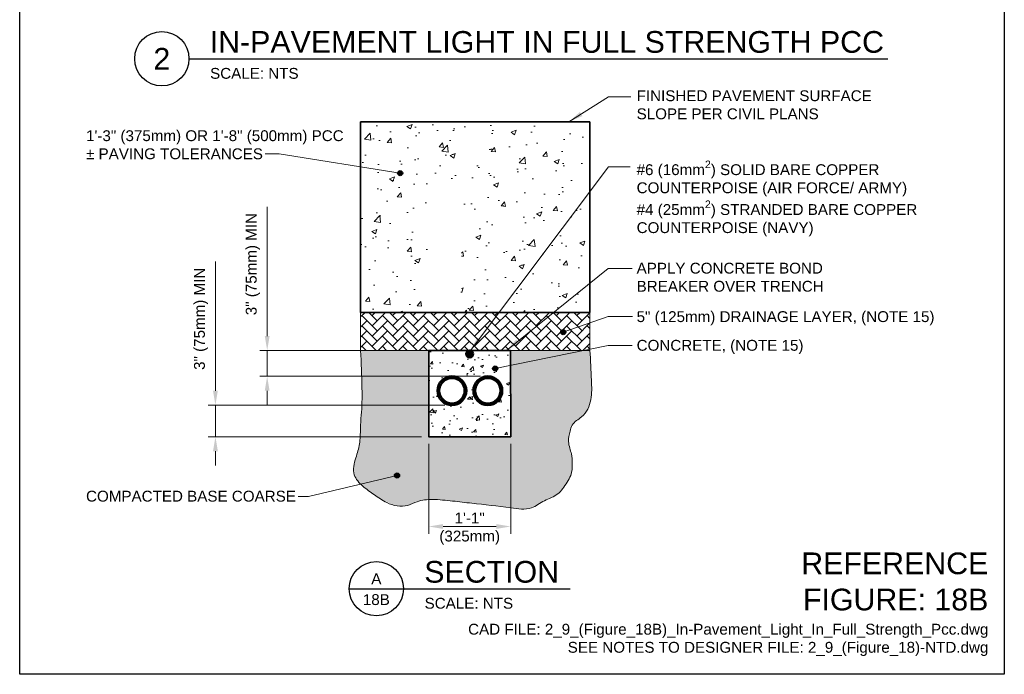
# Model space of a CAD drawing. Header units: inches. Extents: x 0 to 21.3, y 0 to 11.
# Tile 1 of 7: x 0 to 8.5, y 0 to 5.7. Entities that reach past the tile are written whole.
import ezdxf
from ezdxf.enums import TextEntityAlignment as Align

# ---------------------------------------------------------------- set-up
doc = ezdxf.new("R2010")
doc.units = ezdxf.units.IN
doc.header["$LTSCALE"] = 0.375
doc.header["$MEASUREMENT"] = 0
doc.header["$PDMODE"] = 3
doc.header["$PDSIZE"] = 2
doc.layers.get('0').update_dxf_attribs({"linetype": 'CONTINUOUS', "lineweight": 35})
doc.layers.get('DEFPOINTS').update_dxf_attribs({"linetype": 'CONTINUOUS', "lineweight": 35})
for name, color, linetype, lineweight in [('C-RUNW-SHLD', 6, 'CONTINUOUS', 35), ('E-GRND-EQUI', 83, 'CONTINUOUS', 50), ('E-POWR-CNDT', 83, 'CONTINUOUS', 50), ('G-ANNO-PATT', 8, 'CONTINUOUS', 18), ('G-ANNO-RDME', 5, 'CONTINUOUS', 18), ('S-SLAB-EDGE', 41, 'CONTINUOUS', 35)]:
    doc.layers.add(name, color=color, linetype=linetype, lineweight=lineweight)
for name, color, linetype in [('G-ANNO-DIMS', 7, 'CONTINUOUS'), ('G-ANNO-SYMB', 6, 'CONTINUOUS'), ('G-ANNO-TEXT', 7, 'CONTINUOUS'), ('G-ANNO-TEXT @ 1', 7, 'CONTINUOUS'), ('G-ANNO-TTLB', 7, 'CONTINUOUS')]:
    doc.layers.add(name, color=color, linetype=linetype)
doc.styles.add('00-E-TITLE-1_1', font='arial.ttf', dxfattribs={"height": 0.1875})
doc.styles.add('01-E-BLDG-1_1', font='arial.ttf', dxfattribs={"height": 0.09375})
doc.styles.add('Arial', font='arial.ttf')
doc.dimstyles.new('01-E-BLDG-1_1', dxfattribs={"dimtxt": 0.09375, "dimasz": 0.125, "dimexe": 0.0625, "dimexo": 0.0625, "dimgap": 0.0625, "dimtad": 1, "dimdec": 4, "dimzin": 3, "dimdsep": 46, "dimlunit": 4, "dimtxsty": '01-E-BLDG-1_1', "dimcen": 0.0625, "dimclrd": 1, "dimclre": 1, "dimclrt": 256, "dimazin": 0, "dimtfac": 1, "dimtdec": 4, "dimtmove": 1, "dimatfit": 3, "dimfxl": 1, "dimfrac": 2, "dimtolj": 1, "dimtzin": 3, "dimlwd": 0, "dimlwe": 0, "dimarcsym": 0})

# ---------------------------------------------------------------- blocks, each defined once
blk = doc.blocks.new('*D2')
at = {"layer": 'DEFPOINTS', "color": 0, "transparency": 16777216}
for p in [(3.530673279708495, 2.052467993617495, 0.02362949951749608), (4.238828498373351, 2.052467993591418, 0.02362949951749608), (4.238828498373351, 1.27675962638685)]:
    blk.add_point(p, dxfattribs=at)
at = {"layer": 'G-ANNO-DIMS', "color": 1, "lineweight": 0, "transparency": 16777216}
for p, q in [((3.530673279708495, 1.989967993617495), (3.530673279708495, 1.21425962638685)), ((4.238828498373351, 1.989967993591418), (4.238828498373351, 1.21425962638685)), ((3.655673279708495, 1.27675962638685), (4.113828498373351, 1.27675962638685))]:
    blk.add_line(p, q, dxfattribs=at)
at = {"layer": 'G-ANNO-DIMS', "color": 1, "transparency": 16777216}
for points in [[(3.655673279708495, 1.297592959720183), (3.655673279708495, 1.255926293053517), (3.530673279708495, 1.27675962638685)], [(4.113828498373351, 1.297592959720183), (4.113828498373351, 1.255926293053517), (4.238828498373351, 1.27675962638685)]]:
    blk.add_solid(points, dxfattribs=at)
at = {"layer": 'G-ANNO-DIMS', "transparency": 16777216, "insert": (3.884750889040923, 1.258518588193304), "char_height": 0.09375, "attachment_point": 5, "style": '01-E-BLDG-1_1'}
blk.add_mtext('\\A1;1\'-1"\\P(325mm)', dxfattribs=at)
blk = doc.blocks.new('*D3')
at = {"layer": 'DEFPOINTS', "color": 0, "transparency": 16777216}
for p in [(3.731815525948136, 2.325062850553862, -1.262096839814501), (1.68985785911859, 2.052467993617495), (3.530673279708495, 2.052467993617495, 0.02362949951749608)]:
    blk.add_point(p, dxfattribs=at)
at = {"layer": 'G-ANNO-DIMS', "color": 1, "lineweight": 0, "transparency": 16777216}
for p, q in [((1.68985785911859, 2.450062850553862), (1.68985785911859, 3.567090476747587)), ((3.669315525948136, 2.325062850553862), (1.62735785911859, 2.325062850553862)), ((1.68985785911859, 2.052467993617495), (1.68985785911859, 2.325062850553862)), ((3.468173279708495, 2.052467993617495), (1.62735785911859, 2.052467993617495)), ((1.68985785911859, 1.927467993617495), (1.68985785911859, 1.802467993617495))]:
    blk.add_line(p, q, dxfattribs=at)
at = {"layer": 'G-ANNO-DIMS', "color": 1, "transparency": 16777216}
for points in [[(1.669024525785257, 2.450062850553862), (1.710691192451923, 2.450062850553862), (1.68985785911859, 2.325062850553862)], [(1.669024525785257, 1.927467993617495), (1.710691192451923, 1.927467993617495), (1.68985785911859, 2.052467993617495)]]:
    blk.add_solid(points, dxfattribs=at)
at = {"layer": 'G-ANNO-DIMS', "transparency": 16777216, "insert": (1.565902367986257, 3.071076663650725), "char_height": 0.09375, "attachment_point": 5, "rotation": 90, "style": '01-E-BLDG-1_1'}
blk.add_mtext('\\A1;3" (75mm) MIN', dxfattribs=at)
blk = doc.blocks.new('*D4')
at = {"layer": 'DEFPOINTS', "color": 0, "transparency": 16777216}
for p in [(2.136434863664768, 2.797375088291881), (3.530673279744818, 2.79737508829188, 0.02362949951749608), (4.041500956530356, 2.575062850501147, 0.02362949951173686)]:
    blk.add_point(p, dxfattribs=at)
at = {"layer": 'G-ANNO-DIMS', "color": 1, "lineweight": 0, "transparency": 16777216}
for p, q in [((2.136434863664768, 2.922375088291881), (2.136434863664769, 4.03940271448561)), ((3.468173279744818, 2.79737508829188), (2.073934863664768, 2.797375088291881)), ((2.136434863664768, 2.575062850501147), (2.136434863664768, 2.797375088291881)), ((3.979000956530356, 2.575062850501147), (2.073934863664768, 2.575062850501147)), ((2.136434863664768, 2.450062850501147), (2.136434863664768, 2.325062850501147))]:
    blk.add_line(p, q, dxfattribs=at)
at = {"layer": 'G-ANNO-DIMS', "color": 1, "transparency": 16777216}
for points in [[(2.115601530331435, 2.922375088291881), (2.157268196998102, 2.922375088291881), (2.136434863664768, 2.797375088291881)], [(2.115601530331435, 2.450062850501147), (2.157268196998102, 2.450062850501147), (2.136434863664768, 2.575062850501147)]]:
    blk.add_solid(points, dxfattribs=at)
at = {"layer": 'G-ANNO-DIMS', "transparency": 16777216, "insert": (2.012479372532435, 3.543388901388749), "char_height": 0.09375, "attachment_point": 5, "rotation": 90, "style": '01-E-BLDG-1_1'}
blk.add_mtext('\\A1;3" (75mm) MIN', dxfattribs=at)
blk = doc.blocks.new('DTLIND-flat-1')
at = {"color": 6, "linetype": 'Continuous'}
blk.add_line((-0.234375, 0), (0.234375, 0), dxfattribs=at)
blk.add_circle((0, 0), 0.2344090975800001, dxfattribs=at)
at = {"layer": 'G-ANNO-SYMB', "style": 'Arial'}
for tag, p in [('DET_NUM', (0, 0.08578125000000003)), ('DWG_NUM', (0, -0.09440625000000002))]:
    blk.add_attdef(tag, text='', height=0.09375, dxfattribs=at).set_placement(p, align=Align.MIDDLE_CENTER)
blk = doc.blocks.new('G-TDT1')
at = {"linetype": 'ByBlock', "lineweight": -2}
h = blk.add_hatch(color=256, dxfattribs=at)
edge = h.paths.add_edge_path()
edge.add_arc((0, 0), 0.02220729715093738, 0, 360)
at = {"color": 0, "linetype": 'ByBlock', "lineweight": -2}
blk.add_circle((0, 0), 0.02220729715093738, dxfattribs=at)
blk = doc.blocks.new('*U14')
at = {"color": 0, "linetype": 'Continuous', "lineweight": 30}
blk.add_line((0.2343750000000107, -1.06581410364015e-14), (6.267596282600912, -1.06581410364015e-14), dxfattribs=at)
blk.add_circle((0, 0), 0.234375, dxfattribs=at)
at = {"color": 0, "style": 'Arial', "flags": 4}
blk.add_attdef('TITLE', text='', height=0.1875, dxfattribs=at).set_placement((0.4133877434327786, -0.004328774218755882), align=Align.BOTTOM_LEFT)
blk.add_attdef('ID', text='', height=0.1875, dxfattribs=at).set_placement((0, 0), align=Align.MIDDLE_CENTER)
blk.add_attdef('SCALE', text='', height=0.0703125, dxfattribs=at).set_placement((0.4166650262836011, -0.07898187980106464), align=Align.TOP_LEFT)

msp = doc.modelspace()

# ---------------------------------------------------------------- hatches: boundary and pattern name
at = {"layer": 'E-GRND-EQUI'}
msp.add_hatch(color=256, dxfattribs=at).paths.add_polyline_path([(3.915689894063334, 2.767731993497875, 0.3543800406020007), (3.8916625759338, 2.797375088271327), (3.879118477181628, 2.797375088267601, 0.3543800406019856), (3.855091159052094, 2.767731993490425, 1)])
at = {"layer": 'G-ANNO-PATT'}
h = msp.add_hatch(dxfattribs=at)
h.set_pattern_fill('AR-CONC', color=256, scale=0.0625, angle=719.99999999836, style=0)
h.set_pattern_definition([(49.99999999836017, (-13.37175132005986, -1.359010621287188), (0.4482876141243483, -0.03922008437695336), [0.046875, -0.515625]), (354.99999999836, (-13.37175132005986, -1.359010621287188), (-0.08671958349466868, 0.4701200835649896), [0.03749999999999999, -0.4124999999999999]), (100.4514444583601, (-13.33439401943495, -1.362278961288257), (0.3615680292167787, 0.4308999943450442), [0.03983761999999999, -0.4382138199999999]), (46.18419999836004, (-13.37175132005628, -1.234010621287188), (0.6670258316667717, -0.1034495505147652), [0.0703125, -0.7734375]), (96.63563548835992, (-13.31616585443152, -1.242631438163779), (0.5841637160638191, 0.6088241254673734), [0.05975646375, -0.6573210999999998]), (351.1841639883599, (-13.37175132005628, -1.234010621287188), (0.5841637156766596, 0.6088241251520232), [0.05625, -0.618750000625]), (20.9999999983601, (-13.30925132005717, -1.265260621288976), (0.3730669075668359, -0.2516368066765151), [0.046875, -0.515625]), (325.99999999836, (-13.30925132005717, -1.265260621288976), (0.1520720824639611, 0.4532187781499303), [0.03749999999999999, -0.4124999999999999]), (71.45144473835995, (-13.27816241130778, -1.286230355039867), (0.5251389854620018, 0.20158197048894), [0.03983761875, -0.4382138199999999]), (37.49999999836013, (-13.37175132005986, -1.359010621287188), (0.007599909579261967, 0.2080586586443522), [0, -0.4075, 0, -0.41875, 0, -0.4140625]), (7.499999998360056, (-13.37175132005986, -1.359010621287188), (0.1644184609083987, 0.246507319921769), [0, -0.2387499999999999, 0, -0.3981249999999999, 0, -0.1578124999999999]), (327.4999999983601, (-13.51112632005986, -1.359010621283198), (0.3336390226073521, -0.01409679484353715), [0, -0.15625, 0, -0.4875, 0, -0.646875]), (317.49999999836, (-13.57362632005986, -1.359010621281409), (0.3644913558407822, 0.06256561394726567), [0, -0.203125, 0, -0.32375, 0, -0.459375])])
h.paths.add_polyline_path([(4.922919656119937, 4.773061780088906), (2.943108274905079, 4.77306178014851), (2.943108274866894, 3.126326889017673), (3.531729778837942, 3.126327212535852), (3.531732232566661, 4.151415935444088), (3.813487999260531, 4.151398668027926), (3.815898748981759, 3.126327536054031), (4.922919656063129, 3.12632818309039)])
h = msp.add_hatch(dxfattribs=at)
h.set_pattern_fill('AR-HBONE', color=256, scale=0.015625, angle=-1.272221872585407e-14, style=0)
h.set_pattern_definition([(44.99999999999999, (2282227.832070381, -832202.627540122), (2.858779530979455e-17, 0.08838834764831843), [0.1875, -0.0625]), (135, (2282227.876264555, -832202.5833459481), (2.858779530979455e-17, 0.08838834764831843), [0.1875, -0.0625])])
edge = h.paths.add_edge_path()
edge.add_line((4.922919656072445, 3.126328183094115), (2.943108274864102, 3.126326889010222))
edge.add_line((2.943108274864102, 3.126326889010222), (2.943108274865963, 2.797375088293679))
edge.add_line((2.943108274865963, 2.797375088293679), (3.87911847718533, 2.797375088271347))
edge.add_arc((3.885390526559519, 2.767731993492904), 0.03029936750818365, 78.05324253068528, 101.9467574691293, ccw=False)
edge.add_line((3.8916625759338, 2.797375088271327), (4.922919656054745, 2.797375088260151))
edge.add_line((4.922919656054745, 2.797375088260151), (4.922919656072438, 3.126328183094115))
h.paths.add_polyline_path([(3.881751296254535, 3.03535045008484), (3.947239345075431, 2.972026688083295), (3.92594230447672, 2.943823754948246), (3.858324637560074, 3.011404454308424)], flags=16)
h = msp.add_hatch(dxfattribs=at)
h.set_pattern_fill('GRAVEL', color=256, scale=0.125)
h.set_pattern_definition([(228.012787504, (0.09, 0.125), (-1.000000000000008, -1.125), [0.016817, -1.664886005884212]), (184.969740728, (0.07875, 0.1125), (1.499999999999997, 0.1250000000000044), [0.0288585, -2.85699059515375]), (132.510447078, (0.05, 0.11), (1.250000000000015, -1.374999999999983), [0.0203485, -2.014504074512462]), (267.273689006, (0.00125, 0.07875), (0.125000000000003, 2.500000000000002), [0.02627975, -2.601694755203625]), (292.833654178, (0, 0.0525), (-0.6249999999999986, 1.500000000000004), [0.025769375, -2.551171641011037]), (357.273689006, (0.01, 0.02875), (-2.500000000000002, 0.1250000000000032), [0.02627975, -2.601694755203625]), (37.6942404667, (0.03625, 0.0275), (-1.625, -1.249999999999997), [0.034753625, -3.4406060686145]), (72.2553283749, (0.06375, 0.04875), (0.8750000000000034, 2.75), [0.03281099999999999, -3.248290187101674]), (121.429565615, (0.07375, 0.08), (-1.000000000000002, 1.624999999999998), [0.02636875, -2.610509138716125]), (175.236358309, (0.06, 0.1025), (1.374999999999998, -0.1250000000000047), [0.030104, -1.475095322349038]), (222.397437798, (0.03, 0.105), (-1.499999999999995, -1.374999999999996), [0.038931, -3.854171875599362]), (138.814074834, (0.125, 0.0775), (-0.8750000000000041, 0.75), [0.013287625, -1.315480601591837]), (171.46923439, (0.115, 0.08625), (1.625, -0.2499999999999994), [0.025279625, -2.502688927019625]), (225, (0.09, 0.09), (-1.387778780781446e-17, -0.1249999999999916), [0.017677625, -0.1590990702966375]), (203.198590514, (0.08125, 0.105), (0.6249999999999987, 0.2499999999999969), [0.00951975, -0.9424518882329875]), (291.801409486, (0.0725, 0.10125), (-0.1249999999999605, 0.3750000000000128), [0.013462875, -0.6596827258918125]), (30.96375653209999, (0.0775, 0.08875), (0.3750000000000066, 0.2499999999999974), [0.021866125, -0.7070028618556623]), (161.565051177, (0.09625, 0.1), (0.2500000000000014, -0.1249999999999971), [0.015811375, -0.3794733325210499]), (16.389540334, (0, 0.10125), (1.249999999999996, 0.3750000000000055), [0.02215, -2.192855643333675]), (70.3461759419, (0.02125, 0.1075), (-0.5000000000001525, -1.375000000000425), [0.018582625, -1.839675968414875]), (293.198590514, (0.09625, 0.125), (-0.2499999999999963, 0.6249999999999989), [0.019039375, -0.9329322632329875]), (343.610459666, (0.10375, 0.1075), (-1.249999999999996, 0.3750000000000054), [0.02215, -2.192855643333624]), (339.44395478, (0, 0.02375), (-0.6250000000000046, 0.2500000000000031), [0.02136, -1.046640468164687]), (294.775140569, (0.02, 0.01625), (-0.6250000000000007, 1.375), [0.01789725, -1.7718303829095]), (66.8014094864, (0.0975, 0), (0.2499999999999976, 0.6249999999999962), [0.019039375, -0.9329322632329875]), (17.3540246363, (0.105, 0.0175), (-1.624999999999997, -0.4999999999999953), [0.020953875, -2.07442795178]), (69.44395478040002, (0.03625, 0), (-0.2500000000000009, -0.6249999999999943), [0.01068, -1.057320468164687]), (101.309932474, (0.09, 0), (-0.1249999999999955, 0.5000000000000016), [0.00637375, -0.6310036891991]), (165.963756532, (0.08875, 0.00625), (0.3749999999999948, -0.1250000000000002), [0.025769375, -0.4896188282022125]), (186.009005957, (0.06375, 0.0125), (1.250000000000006, 0.1249999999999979), [0.02388125, -2.36424039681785]), (303.690067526, (0.0775, 0.0775), (-0.1249999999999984, 0.2499999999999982), [0.01802775, -0.432666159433]), (353.157226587, (0.0875, 0.0625), (2.125000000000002, -0.2500000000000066), [0.03147425, -3.115945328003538]), (60.9453959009, (0.11875, 0.05875), (-0.4999999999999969, -0.8749999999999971), [0.0128695, -1.274084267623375]), (90, (0.125, 0.07), (-0.125, 0.125), [0.0075, -0.1175]), (120.256437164, (0.06125, 0.01625), (0.5000000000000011, -0.875000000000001), [0.0173655, -1.719189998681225]), (48.01278750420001, (0.0525, 0.03125), (1, 1.124999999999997), [0.033634, -1.648069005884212]), (0, (0.075, 0.05625), (0.125, 0.125), [0.0325, -0.0925]), (325.3048464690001, (0.1075, 0.05625), (1.250000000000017, -0.8749999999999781), [0.01976425, -1.95665928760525]), (254.054604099, (0.12375, 0.045), (-0.1250000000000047, -0.5000000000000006), [0.01820025, -0.8918134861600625]), (207.645975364, (0.11875, 0.0275), (-2.374999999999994, -1.250000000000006), [0.029633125, -2.933684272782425]), (175.42607874, (0.0925, 0.01375), (-1.624999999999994, 0.1250000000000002), [0.031349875, -3.103634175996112])])
edge = h.paths.add_edge_path()
edge.add_line((2.975854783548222, 1.613927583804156), (2.982291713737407, 1.608668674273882))
edge.add_line((2.982291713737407, 1.608668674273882), (2.988754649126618, 1.603508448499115))
edge.add_line((2.988754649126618, 1.603508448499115), (2.995241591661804, 1.598437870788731))
edge.add_line((2.995241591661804, 1.598437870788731), (3.001750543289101, 1.593447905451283))
edge.add_line((3.001750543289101, 1.593447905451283), (3.008279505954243, 1.588529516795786))
edge.add_line((3.008279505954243, 1.588529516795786), (3.014826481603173, 1.583673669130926))
edge.add_line((3.014826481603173, 1.583673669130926), (3.021389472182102, 1.578871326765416))
edge.add_line((3.021389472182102, 1.578871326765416), (3.027966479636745, 1.574113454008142))
edge.add_line((3.027966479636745, 1.574113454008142), (3.034555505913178, 1.56939101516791))
edge.add_line((3.034555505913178, 1.56939101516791), (3.041154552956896, 1.564694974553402))
edge.add_line((3.041154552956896, 1.564694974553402), (3.047761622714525, 1.560016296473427))
edge.add_line((3.047761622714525, 1.560016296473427), (3.054374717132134, 1.555345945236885))
edge.add_line((3.054374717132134, 1.555345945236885), (3.060991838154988, 1.550674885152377))
edge.add_line((3.060991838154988, 1.550674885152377), (3.06761210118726, 1.545996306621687))
edge.add_line((3.06761210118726, 1.545996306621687), (3.074241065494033, 1.541316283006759))
edge.add_line((3.074241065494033, 1.541316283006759), (3.080886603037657, 1.536645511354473))
edge.add_line((3.080886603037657, 1.536645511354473), (3.087556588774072, 1.531994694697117))
edge.add_line((3.087556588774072, 1.531994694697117), (3.094258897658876, 1.527374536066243))
edge.add_line((3.094258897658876, 1.527374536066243), (3.101001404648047, 1.522795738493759))
edge.add_line((3.101001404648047, 1.522795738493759), (3.107791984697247, 1.518269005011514))
edge.add_line((3.107791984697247, 1.518269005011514), (3.111976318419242, 1.515540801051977))
edge.add_arc((3.434015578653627, 2.103130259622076), 0.6700527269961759, 241.274241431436, 255.6693373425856)
edge.add_arc((3.295575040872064, 1.655739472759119), 0.2036649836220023, 262.2656532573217, 291.2407102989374)
edge.add_line((3.369360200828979, 1.465910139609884), (3.374167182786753, 1.46778150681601))
edge.add_line((3.374167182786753, 1.46778150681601), (3.381729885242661, 1.470923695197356))
edge.add_line((3.381729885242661, 1.470923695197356), (3.389262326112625, 1.474186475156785))
edge.add_line((3.389262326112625, 1.474186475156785), (3.396781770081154, 1.477510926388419))
edge.add_line((3.396781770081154, 1.477510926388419), (3.404305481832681, 1.480838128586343))
edge.add_line((3.404305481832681, 1.480838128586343), (3.411850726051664, 1.484109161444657))
edge.add_line((3.411850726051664, 1.484109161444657), (3.419434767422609, 1.48726510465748))
edge.add_line((3.419434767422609, 1.48726510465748), (3.421762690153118, 1.488173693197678))
edge.add_line((3.421762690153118, 1.488173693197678), (3.453209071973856, 1.498498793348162))
edge.add_arc((3.576219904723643, 0.8684907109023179), 0.6419048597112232, 82.64304367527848, 101.04816130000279, ccw=False)
edge.add_line((3.658416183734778, 1.505111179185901), (3.860988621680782, 1.482716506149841))
edge.add_line((3.860988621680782, 1.482716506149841), (4.354904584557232, 1.427618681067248))
edge.add_arc((4.351234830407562, 1.645224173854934), 0.2176364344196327, 270.966158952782, 305.899070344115)
edge.add_arc((4.817435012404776, 0.9571815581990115), 0.6136164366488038, 111.55976341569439, 123.48986100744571, ccw=False)
edge.add_line((4.591948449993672, 1.52786618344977), (4.628616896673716, 1.546915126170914))
edge.add_line((4.628616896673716, 1.546915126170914), (4.661290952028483, 1.572461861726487))
edge.add_line((4.661290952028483, 1.572461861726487), (4.729815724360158, 1.667147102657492))
edge.add_arc((4.561667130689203, 1.789715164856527), 0.2080790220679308, 323.9106795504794, 357.2985443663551)
edge.add_arc((4.398237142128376, 1.821348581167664), 0.3735833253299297, 353.6312313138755, 372.1116363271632)
edge.add_arc((5.302367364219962, 2.077175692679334), 0.5673261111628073, 186.0875814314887, 198.2262791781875, ccw=False)
edge.add_arc((5.162887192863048, 1.990264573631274), 0.4254882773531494, 158.0477847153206, 176.3959013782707, ccw=False)
edge.add_arc((5.546651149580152, 1.429129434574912), 1.060468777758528, 129.2564838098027, 137.2242589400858, ccw=False)
edge.add_arc((4.644174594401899, 2.430317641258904), 0.2932082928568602, 322.116984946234, 360.3012222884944)
edge.add_line((4.937378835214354, 2.431859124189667), (4.9324843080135, 2.611353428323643))
edge.add_line((4.9324843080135, 2.611353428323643), (4.922919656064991, 2.796675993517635))
edge.add_line((4.922919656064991, 2.796675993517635), (4.238416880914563, 2.797375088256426))
edge.add_line((4.238416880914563, 2.797375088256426), (4.238828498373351, 2.052467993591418))
edge.add_line((4.238828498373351, 2.052467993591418), (3.530673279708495, 2.052467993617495))
edge.add_line((3.530673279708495, 2.052467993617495), (3.530673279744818, 2.797375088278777))
edge.add_line((3.530673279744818, 2.797375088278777), (2.943108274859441, 2.797375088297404))
edge.add_line((2.943108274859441, 2.797375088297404), (2.951106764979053, 2.606024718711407))
edge.add_line((2.951106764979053, 2.606024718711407), (2.951283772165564, 2.601124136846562))
edge.add_line((2.951283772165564, 2.601124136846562), (2.951573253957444, 2.592942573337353))
edge.add_line((2.951573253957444, 2.592942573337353), (2.951856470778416, 2.58476046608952))
edge.add_line((2.951856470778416, 2.58476046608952), (2.952133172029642, 2.576577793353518))
edge.add_line((2.952133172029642, 2.576577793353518), (2.952403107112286, 2.568394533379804))
edge.add_line((2.952403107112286, 2.568394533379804), (2.952666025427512, 2.560210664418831))
edge.add_line((2.952666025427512, 2.560210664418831), (2.952921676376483, 2.552026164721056))
edge.add_line((2.952921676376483, 2.552026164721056), (2.953169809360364, 2.543841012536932))
edge.add_line((2.953169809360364, 2.543841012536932), (2.953410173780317, 2.535655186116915))
edge.add_line((2.953410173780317, 2.535655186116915), (2.953642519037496, 2.527468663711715))
edge.add_line((2.953642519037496, 2.527468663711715), (2.953866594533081, 2.519281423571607))
edge.add_line((2.953866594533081, 2.519281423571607), (2.954082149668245, 2.511093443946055))
edge.add_line((2.954082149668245, 2.511093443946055), (2.954288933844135, 2.502904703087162))
edge.add_line((2.954288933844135, 2.502904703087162), (2.954486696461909, 2.494715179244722))
edge.add_line((2.954486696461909, 2.494715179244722), (2.954675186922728, 2.486524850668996))
edge.add_line((2.954675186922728, 2.486524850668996), (2.954854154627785, 2.478333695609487))
edge.add_line((2.954854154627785, 2.478333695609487), (2.955023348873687, 2.470141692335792))
edge.add_line((2.955023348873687, 2.470141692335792), (2.955182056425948, 2.461948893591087))
edge.add_line((2.955182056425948, 2.461948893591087), (2.955328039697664, 2.453755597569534))
edge.add_line((2.955328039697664, 2.453755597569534), (2.955458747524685, 2.445562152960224))
edge.add_line((2.955458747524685, 2.445562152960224), (2.955571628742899, 2.437368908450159))
edge.add_line((2.955571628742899, 2.437368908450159), (2.955664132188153, 2.429176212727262))
edge.add_line((2.955664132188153, 2.429176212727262), (2.95573370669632, 2.420984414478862))
edge.add_line((2.95573370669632, 2.420984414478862), (2.955777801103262, 2.412793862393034))
edge.add_line((2.955777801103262, 2.412793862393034), (2.955793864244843, 2.404604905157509))
edge.add_line((2.955793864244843, 2.404604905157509), (2.955779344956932, 2.396417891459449))
edge.add_line((2.955779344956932, 2.396417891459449), (2.955731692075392, 2.388233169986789))
edge.add_line((2.955731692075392, 2.388233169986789), (2.955648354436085, 2.380051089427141))
edge.add_line((2.955648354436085, 2.380051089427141), (2.955526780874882, 2.371871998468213))
edge.add_line((2.955526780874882, 2.371871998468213), (2.955364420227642, 2.363696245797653))
edge.add_line((2.955364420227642, 2.363696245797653), (2.955158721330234, 2.355524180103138))
edge.add_line((2.955158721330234, 2.355524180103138), (2.954907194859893, 2.347356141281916))
edge.add_line((2.954907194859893, 2.347356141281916), (2.954609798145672, 2.339192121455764))
edge.add_line((2.954609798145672, 2.339192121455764), (2.954269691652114, 2.331031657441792))
edge.add_line((2.954269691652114, 2.331031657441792), (2.953890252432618, 2.322874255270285))
edge.add_line((2.953890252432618, 2.322874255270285), (2.953474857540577, 2.314719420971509))
edge.add_line((2.953474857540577, 2.314719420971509), (2.953026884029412, 2.306566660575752))
edge.add_line((2.953026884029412, 2.306566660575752), (2.95254970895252, 2.298415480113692))
edge.add_line((2.95254970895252, 2.298415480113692), (2.952046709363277, 2.290265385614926))
edge.add_line((2.952046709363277, 2.290265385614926), (2.951521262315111, 2.282115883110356))
edge.add_line((2.951521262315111, 2.282115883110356), (2.950976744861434, 2.2739664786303))
edge.add_line((2.950976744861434, 2.2739664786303), (2.950416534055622, 2.265816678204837))
edge.add_line((2.950416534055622, 2.265816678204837), (2.949844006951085, 2.257665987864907))
edge.add_line((2.949844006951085, 2.257665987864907), (2.949262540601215, 2.24951391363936))
edge.add_line((2.949262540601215, 2.24951391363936), (2.948675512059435, 2.241359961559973))
edge.add_line((2.948675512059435, 2.241359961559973), (2.948086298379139, 2.23320363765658))
edge.add_line((2.948086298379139, 2.23320363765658), (2.947498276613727, 2.225044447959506))
edge.add_line((2.947498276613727, 2.225044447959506), (2.94691482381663, 2.21688189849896))
edge.add_line((2.94691482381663, 2.21688189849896), (2.946339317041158, 2.208715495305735))
edge.add_line((2.946339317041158, 2.208715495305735), (2.945775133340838, 2.200544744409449))
edge.add_line((2.945775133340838, 2.200544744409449), (2.945225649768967, 2.19236915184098))
edge.add_line((2.945225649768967, 2.19236915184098), (2.944694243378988, 2.184188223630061))
edge.add_line((2.944694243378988, 2.184188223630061), (2.944184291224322, 2.176001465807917))
edge.add_line((2.944184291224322, 2.176001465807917), (2.943699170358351, 2.16780838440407))
edge.add_line((2.943699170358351, 2.16780838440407), (2.943242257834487, 2.15960848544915))
edge.add_line((2.943242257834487, 2.15960848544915), (2.942816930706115, 2.15140127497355))
edge.add_line((2.942816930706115, 2.15140127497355), (2.94242656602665, 2.143186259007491))
edge.add_line((2.94242656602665, 2.143186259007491), (2.942410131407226, 2.142802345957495))
edge.add_line((2.942410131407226, 2.142802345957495), (2.936507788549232, 1.998398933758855))
edge.add_line((2.936507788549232, 1.998398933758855), (2.88356227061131, 1.789453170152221))
edge.add_line((2.88356227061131, 1.789453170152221), (2.883482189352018, 1.788733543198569))
edge.add_arc((3.076836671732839, 1.77862770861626), 0.1936183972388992, 177.0081102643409, 209.0469341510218)
edge.add_line((2.90757115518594, 1.684620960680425), (2.910842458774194, 1.679869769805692))
edge.add_line((2.910842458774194, 1.679869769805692), (2.915817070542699, 1.673227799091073))
edge.add_line((2.915817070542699, 1.673227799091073), (2.921070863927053, 1.666717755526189))
edge.add_line((2.921070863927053, 1.666717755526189), (2.926572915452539, 1.660338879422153))
edge.add_line((2.926572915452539, 1.660338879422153), (2.932292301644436, 1.654090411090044))
edge.add_line((2.932292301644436, 1.654090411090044), (2.938198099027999, 1.647971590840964))
edge.add_line((2.938198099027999, 1.647971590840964), (2.944259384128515, 1.641981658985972))
edge.add_line((2.944259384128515, 1.641981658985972), (2.950445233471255, 1.636119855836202))
edge.add_line((2.950445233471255, 1.636119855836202), (2.956724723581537, 1.630385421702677))
edge.add_line((2.956724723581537, 1.630385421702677), (2.963066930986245, 1.624777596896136))
edge.add_line((2.963066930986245, 1.624777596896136), (2.969445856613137, 1.619294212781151))
edge.add_line((2.969445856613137, 1.619294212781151), (2.975854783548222, 1.613927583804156))
h = msp.add_hatch(dxfattribs=at)
h.set_pattern_fill('AR-CONC', color=256, scale=0.0375, angle=-1.272221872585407e-14)
h.set_pattern_definition([(49.99999999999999, (-16.87976501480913, -1.359221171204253), (0.2689725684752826, -0.02353205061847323), [0.028125, -0.309375]), (355, (-16.87976501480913, -1.359221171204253), (-0.05203175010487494, 0.2820720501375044), [0.0225, -0.2475]), (100.45144446, (-16.85735063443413, -1.361182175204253), (0.2169408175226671, 0.258539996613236), [0.02390257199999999, -0.2629282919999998]), (46.18419999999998, (-16.87976501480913, -1.284221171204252), (0.4002154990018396, -0.06206973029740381), [0.04218749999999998, -0.4640624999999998]), (96.63563548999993, (-16.84641373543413, -1.289393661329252), (0.3504982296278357, 0.3652944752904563), [0.03585387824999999, -0.3943926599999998]), (351.1841639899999, (-16.87976501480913, -1.284221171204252), (0.35049822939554, 0.3652944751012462), [0.03374999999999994, -0.3712500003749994]), (20.99999999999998, (-16.84226501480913, -1.302971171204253), (0.2238401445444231, -0.1509820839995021), [0.028125, -0.309375]), (326.0000000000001, (-16.84226501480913, -1.302971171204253), (0.09124324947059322, 0.2719312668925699), [0.0225, -0.2474999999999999]), (71.45144473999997, (-16.82361166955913, -1.315553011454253), (0.3150833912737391, 0.1209491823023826), [0.02390257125, -0.262928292]), (37.49999999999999, (-16.87976501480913, -1.359221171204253), (0.004559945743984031, 0.1248351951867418), [0, -0.2445, 0, -0.25125, 0, -0.2484375]), (7.499999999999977, (-16.87976501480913, -1.359221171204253), (0.09865107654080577, 0.1479043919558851), [0, -0.14325, 0, -0.238875, 0, -0.09468749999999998]), (327.5, (-16.96339001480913, -1.359221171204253), (0.2001834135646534, -0.008458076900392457), [0, -0.09374999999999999, 0, -0.2924999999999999, 0, -0.3881249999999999]), (317.5, (-17.00089001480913, -1.359221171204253), (0.2186948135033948, 0.03753936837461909), [0, -0.121875, 0, -0.19425, 0, -0.275625])])
h.paths.add_polyline_path([(4.238416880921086, 2.79716453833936), (3.530673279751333, 2.797164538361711), (3.530673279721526, 2.20214943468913), (3.53067327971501, 2.052257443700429), (4.238828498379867, 2.052257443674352)])
h.paths.add_polyline_path([(4.166500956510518, 2.449852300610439, -1), (3.916500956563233, 2.449852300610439, -1)], flags=16)
h.paths.add_polyline_path([(3.856815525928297, 2.449852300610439, -1), (3.606815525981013, 2.449852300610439, -1)], flags=16)

# ---------------------------------------------------------------- linework, layer by layer
at = {"layer": 'C-RUNW-SHLD'}
msp.add_line((4.922919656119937, 4.773061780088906, 0.02362949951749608), (2.943108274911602, 4.77306178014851, 0.02362949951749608), dxfattribs=at)
at = {"layer": 'E-GRND-EQUI'}
msp.add_circle((3.885390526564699, 2.767731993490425, 0.02362949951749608), 0.0302993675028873, dxfattribs=at)
at = {"layer": 'E-POWR-CNDT'}
for centre, radius in [((3.731815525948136, 2.450062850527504, 0.02362949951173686), 0.1249999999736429), ((3.731815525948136, 2.450062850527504, 0.02362949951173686), 0.1093749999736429), ((4.041500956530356, 2.450062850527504, 0.02362949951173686), 0.1249999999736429), ((4.041500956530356, 2.450062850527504, 0.02362949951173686), 0.1093749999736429)]:
    msp.add_circle(centre, radius, dxfattribs=at)
at = {"layer": 'G-ANNO-PATT'}
for p, q in [((2.943108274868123, 3.126326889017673, 0.02362949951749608), (2.943108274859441, 2.797375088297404, 0.02362949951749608)), ((4.922919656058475, 2.797375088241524, 0.02362949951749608), (4.922919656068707, 3.126328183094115, 0.02362949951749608)), ((2.943108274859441, 2.797375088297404, 0.02362949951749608), (4.922919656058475, 2.797375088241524, 0.02362949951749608))]:
    msp.add_line(p, q, dxfattribs=at)
msp.add_spline([(4.922919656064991, 2.796675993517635, 10172.38849259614), (4.935913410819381, 2.540049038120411, 10172.38849259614), (4.930574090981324, 2.37194518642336, 10172.38849259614), (4.903877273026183, 2.291895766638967, 10172.38849259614), (4.850483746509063, 2.225187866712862, 10172.38849259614), (4.770393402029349, 2.153143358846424, 10172.38849259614), (4.75170567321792, 2.099777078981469, 10172.38849259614), (4.73835726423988, 2.011722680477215, 10172.38849259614), (4.749036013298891, 1.953019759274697, 10172.38849259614), (4.762384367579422, 1.904990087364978, 10172.38849259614), (4.770393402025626, 1.824940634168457, 10172.38849259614), (4.757045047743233, 1.71820804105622, 10172.38849259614), (4.725008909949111, 1.659505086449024, 10172.38849259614), (4.644918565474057, 1.558109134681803, 10172.38849259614), (4.53012242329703, 1.499406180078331, 10172.38849259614), (4.417995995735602, 1.438034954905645, 10172.38849259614), (4.238828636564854, 1.438034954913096, 10172.38849259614), (3.902748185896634, 1.478059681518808, 10172.38849259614), (3.737228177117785, 1.496737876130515, 10172.38849259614), (3.563699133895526, 1.510079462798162, 10172.38849259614), (3.430215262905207, 1.491401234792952, 10172.38849259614), (3.350124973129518, 1.459381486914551, 10172.38849259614), (3.168586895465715, 1.483396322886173, 10172.38849259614), (3.061799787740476, 1.550104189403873, 10172.38849259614), (2.963021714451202, 1.624817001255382, 10172.38849259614), (2.888270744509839, 1.723544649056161, 10172.38849259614), (2.901619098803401, 1.870301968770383, 10172.38849259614), (2.933655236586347, 1.990376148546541, 10172.38849259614), (2.941664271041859, 2.123791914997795, 10172.38849259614), (2.955012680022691, 2.350598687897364, 10172.38849259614), (2.955012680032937, 2.470672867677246, 10172.38849259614), (2.94310827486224, 2.797375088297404, 10172.38849259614)], degree=3, dxfattribs=at)
at = {"layer": 'G-ANNO-TEXT', "linetype": 'Continuous', "lineweight": 30}
msp.add_line((3.313240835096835, 0.7397466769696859), (4.752377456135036, 0.7397466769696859), dxfattribs=at)
at = {"layer": 'G-ANNO-TTLB'}
msp.add_lwpolyline([(8.4999999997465, 5.584865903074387e-12), (0, 0), (1.750990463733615e-10, 10.99999999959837), (8.499999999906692, 10.99999999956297)], close=True, dxfattribs=at)
at = {"layer": 'S-SLAB-EDGE'}
for p, q in [((2.943108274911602, 4.77306178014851, 0.02362949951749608), (2.943108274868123, 3.126326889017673, 0.02362949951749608)), ((4.922919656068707, 3.126328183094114, 0.02362949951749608), (4.922919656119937, 4.773061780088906, 0.02362949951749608)), ((2.943108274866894, 3.126326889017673, 0.02362949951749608), (4.922919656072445, 3.126328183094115, 0.02362949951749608))]:
    msp.add_line(p, q, dxfattribs=at)
at = {"layer": 'S-SLAB-EDGE', "elevation": 0.02362949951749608}
msp.add_lwpolyline([(4.238416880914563, 2.797375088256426), (3.530673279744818, 2.797375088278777), (3.53067327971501, 2.202359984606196), (3.530673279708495, 2.052467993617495), (4.238828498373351, 2.052467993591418)], close=True, dxfattribs=at)

# ---------------------------------------------------------------- block references
at = {"layer": 'G-ANNO-SYMB'}
msp.add_blockref('DTLIND-flat-1', (3.078831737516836, 0.7397466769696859), dxfattribs=at).add_auto_attribs({'DET_NUM': 'A', 'DWG_NUM': '18B'})
at = {"layer": 'G-ANNO-TEXT'}
for p in [(3.284459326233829, 4.32900782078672), (4.692350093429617, 2.955537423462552), (4.104992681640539, 2.641737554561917), (3.257339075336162, 1.717545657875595)]:
    msp.add_blockref('G-TDT1', p, dxfattribs=at)
at = {"layer": 'G-ANNO-TEXT @ 1'}
ref = msp.add_blockref('*U14', (1.227182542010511, 5.317211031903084), dxfattribs=at)
ref.add_attrib('SCALE', 'SCALE: NTS', dxfattribs={"layer": '0', "color": 0, "height": 0.09375, "style": 'Arial'}).set_placement((1.643847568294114, 5.238229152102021), align=Align.TOP_LEFT)
ref.add_attrib('TITLE', 'IN-PAVEMENT LIGHT IN FULL STRENGTH PCC', dxfattribs={"layer": '0', "color": 0, "height": 0.1875, "style": 'Arial'}).set_placement((1.64057028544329, 5.312882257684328), align=Align.BOTTOM_LEFT)
ref.add_attrib('ID', '2', dxfattribs={"layer": '0', "color": 0, "height": 0.1875, "style": 'Arial'}).set_placement((1.227182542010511, 5.317211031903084), align=Align.MIDDLE_CENTER)

# ---------------------------------------------------------------- texts
at = {"layer": 'G-ANNO-RDME', "attachment_point": 9, "rotation": 6.823782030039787e-09}
for s, insert, char_height, width, style in [('REFERENCE FIGURE: 18B', (8.36242318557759, 0.5496236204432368), 0.1875, 1.660137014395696, '00-E-TITLE-1_1'), ('CAD FILE: 2_9_(Figure_18B)_In-Pavement_Light_In_Full_Strength_Pcc.dwg\\PSEE NOTES TO DESIGNER FILE: 2_9_(Figure_18)-NTD.dwg', (8.362423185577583, 0.1582951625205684), 0.09375, 4.600034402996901, '01-E-BLDG-1_1')]:
    msp.add_mtext(s, dxfattribs=dict(at, insert=insert, char_height=char_height, width=width, style=style))
at = {"layer": 'G-ANNO-TEXT', "style": 'Arial'}
msp.add_text('SECTION', height=0.1875, dxfattribs=at).set_placement((3.492253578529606, 0.7354179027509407), align=Align.BOTTOM_LEFT)
at = {"layer": 'G-ANNO-TEXT', "style": '01-E-BLDG-1_1'}
msp.add_text('SCALE: NTS', height=0.09375, dxfattribs=at).set_placement((3.495530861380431, 0.6607647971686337), align=Align.TOP_LEFT)
at = {"layer": 'G-ANNO-TEXT', "char_height": 0.09375, "attachment_point": 1, "rotation": 359.99999999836, "style": '01-E-BLDG-1_1'}
for s, insert, width in [('FINISHED PAVEMENT SURFACE SLOPE PER CIVIL PLANS', (5.325782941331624, 5.044935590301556), 2.026495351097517), ('1\'-3" (375mm) OR 1\'-8" (500mm) PCC\\P%%P PAVING TOLERANCES', (0.5726883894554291, 4.699669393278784), 2.251857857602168), ('\\A1;#6 (16mm{\\H0.7x;\\S2^ ;}) SOLID BARE COPPER COUNTERPOISE (AIR FORCE/ ARMY) #4 (25mm{\\H0.7x;\\S2^ ;}) STRANDED BARE COPPER COUNTERPOISE (NAVY)', (5.325782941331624, 4.437962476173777), 2.431838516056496), ('APPLY CONCRETE BOND BREAKER OVER TRENCH', (5.325782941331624, 3.555324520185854), 1.697348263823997), ('5" (125mm) DRAINAGE LAYER, (NOTE 15)', (5.325782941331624, 3.136761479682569), 2.557544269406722), ('CONCRETE, (NOTE 15)', (5.325782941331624, 2.888924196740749), 1.771087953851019), ('COMPACTED BASE COARSE', (0.5726883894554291, 1.5857851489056), 1.838495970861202)]:
    msp.add_mtext(s, dxfattribs=dict(at, insert=insert, width=width))

# ---------------------------------------------------------------- dimensions: what is measured, and where the dimension line sits
at = {"layer": 'G-ANNO-DIMS'}
for base, p1, p2, override, picture, middle in [((2.136434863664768, 2.797375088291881), (4.041500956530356, 2.575062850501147, 0.02362949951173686), (3.530673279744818, 2.79737508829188, 0.02362949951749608), {"dimse2": 0, "dimtmove": 0}, '*D4', (2.136434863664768, 3.543388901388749)), ((1.68985785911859, 2.052467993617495), (3.731815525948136, 2.325062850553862, -1.262096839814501), (3.530673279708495, 2.052467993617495, 0.02362949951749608), {"dimtmove": 0}, '*D3', (1.68985785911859, 3.071076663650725))]:
    dim = msp.add_linear_dim(base=base, p1=p1, p2=p2, angle=90, text='3" (75mm) MIN', dimstyle='01-E-BLDG-1_1', override=override, dxfattribs=at)
    dim.commit()
    dim.dimension.update_dxf_attribs({"geometry": picture, "text_midpoint": middle, "dimtype": 160})
dim = msp.add_linear_dim(base=(4.238828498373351, 1.27675962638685), p1=(3.530673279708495, 2.052467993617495, 0.02362949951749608), p2=(4.238828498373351, 2.052467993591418, 0.02362949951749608), text='1\'-1"\\X(325mm)', dimstyle='01-E-BLDG-1_1', dxfattribs=at)
dim.commit()
dim.dimension.update_dxf_attribs({"geometry": '*D2', "text_midpoint": (3.884750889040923, 1.258518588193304), "dimtype": 160})

# ---------------------------------------------------------------- leaders
at = {"layer": 'G-ANNO-TEXT'}
for points in [[(4.741225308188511, 4.773061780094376), (5.082091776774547, 4.987964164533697), (5.277093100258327, 4.987964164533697)], [(3.891662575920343, 2.797375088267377), (5.082091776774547, 4.383311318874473), (5.269111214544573, 4.383311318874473)], [(4.201940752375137, 2.797375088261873), (5.079894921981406, 3.506774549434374), (5.288266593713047, 3.506774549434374)]]:
    msp.add_leader(points, dimstyle='01-E-BLDG-1_1', dxfattribs=at)
for points in [[(3.284459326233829, 4.32900782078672), (2.238973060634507, 4.496637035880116), (2.12007836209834, 4.496637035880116)], [(4.692350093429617, 2.955537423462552), (5.081259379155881, 3.092316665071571), (5.289631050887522, 3.092316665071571)], [(4.104992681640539, 2.641737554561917), (5.079894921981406, 2.840374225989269), (5.288266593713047, 2.840374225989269)], [(3.257339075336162, 1.717545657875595), (2.493469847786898, 1.536442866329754), (2.404568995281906, 1.536442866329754)]]:
    msp.add_leader(points, dimstyle='01-E-BLDG-1_1', override={"dimldrblk": 'None'}, dxfattribs=at)

doc.saveas('drawing.dxf')
